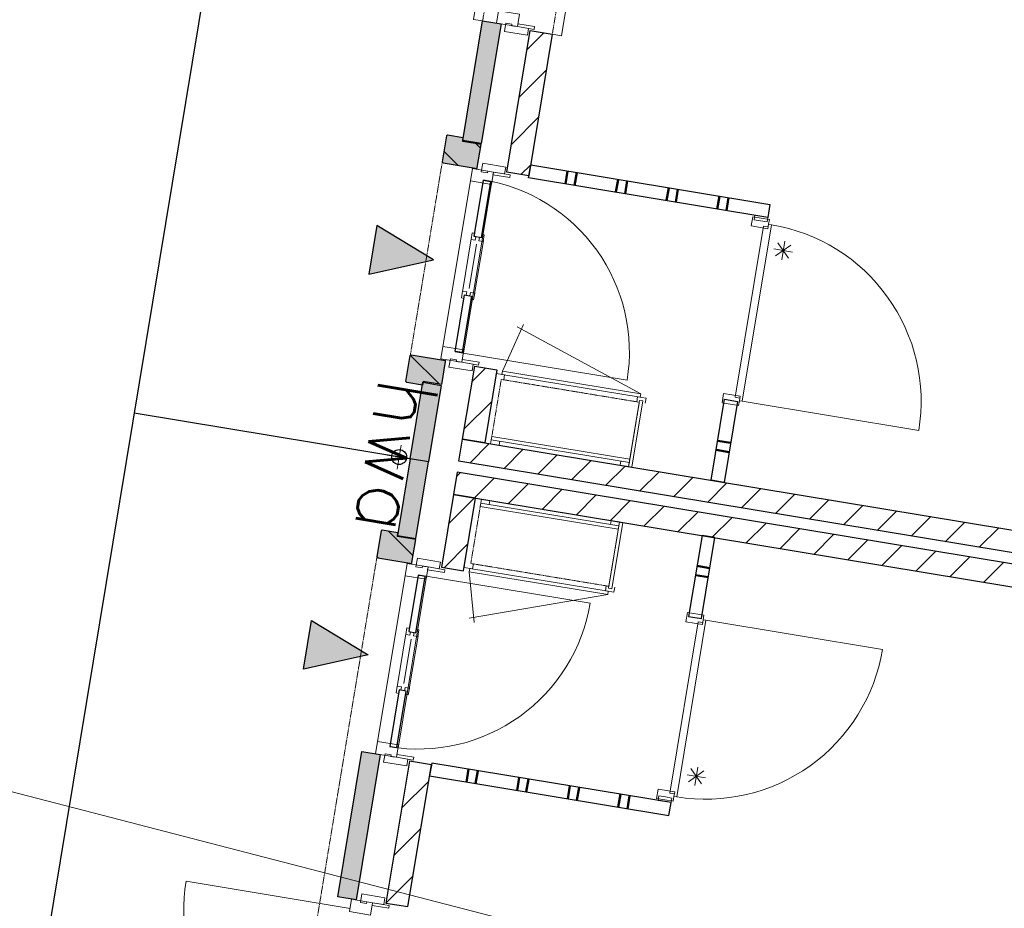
# Model space of a CAD drawing. Extents: x -1000932 to 2054797, y 285738 to 764020.
# Tile 52 of 256: x -310105 to -304828, y 555841 to 560604. Entities that reach past the tile are written whole.
import ezdxf

# ---------------------------------------------------------------- set-up
doc = ezdxf.new("R2010")
doc.units = 0
doc.header["$MEASUREMENT"] = 0
doc.header["$PDMODE"] = 33
doc.header["$PDSIZE"] = 1
doc.linetypes.add('DASHED', pattern=[0.75, 0.5, -0.25])
doc.layers.get('0').update_dxf_attribs({"color": 1, "linetype": 'CONTINUOUS'})
doc.layers.get('Defpoints').update_dxf_attribs({"linetype": 'CONTINUOUS'})
doc.layers.add('31.', color=7, linetype='CONTINUOUS')
doc.layers.add('HATCH_REACTORS', color=7, linetype='CONTINUOUS')
doc.layers.add('T05', color=84, linetype='CONTINUOUS', lineweight=0)
doc.styles.get("Standard").update_dxf_attribs({"font": 'romans.shx'})
doc.dimstyles.new('ARKEY_P_050A40_96', dxfattribs={"dimtxt": 324, "dimasz": 1, "dimexe": 0.18, "dimexo": 0.0625, "dimgap": 32.4, "dimtad": 0, "dimdec": 0, "dimzin": 0, "dimdsep": 46, "dimtxsty": 'Standard', "dimcen": 0.09, "dimse1": 1, "dimse2": 1, "dimclrd": 7, "dimadec": 0, "dimazin": 0, "dimtfac": 1, "dimtdec": 4, "dimtmove": 0, "dimatfit": 3, "dimfxl": 1, "dimtvp": 1, "dimtolj": 1, "dimtzin": 0, "dimlwd": 35, "dimarcsym": 0})
pattern_1 = [(45, (-31791.21, 918770.12), (106.06602, -106.066015), [])]
pattern_2 = [(135, (-31791.21, 918982.25), (106.066017, 106.06602), [])]

# ---------------------------------------------------------------- blocks, each defined once
blk = doc.blocks.new('*D85')
at = {"color": 7, "lineweight": 35, "transparency": 16777216}
blk.add_line((-313764.8, 541333), (-309905.1, 564674), dxfattribs=at)
at = {"color": 7, "transparency": 16777216}
for points in [[(-309905.3, 564674), (-309904.9, 564674), (-309904.9, 564675)], [(-313765, 541333), (-313764.7, 541333), (-313765, 541332)]]:
    blk.add_solid(points, dxfattribs=at)
at = {"layer": 'Defpoints', "color": 0, "transparency": 16777216}
for p in [(-309904.9, 564675), (-307028.3, 564199.3), (-310888.5, 540856.3)]:
    blk.add_point(p, dxfattribs=at)
at = {"color": 0, "transparency": 16777216, "insert": (-312154.6, 553056.4), "char_height": 324, "attachment_point": 5, "rotation": 80.6104}
blk.add_mtext('\\A1;23660', dxfattribs=at)

msp = doc.modelspace()

# ---------------------------------------------------------------- hatches: boundary and pattern name
at = {"layer": '31.', "linetype": 'Continuous'}
for color, points in [(7, [(-307631.182, 559940.623), (-307729.869, 559956.936), (-307623.807, 560598.217), (-307525.151, 560581.904)]), (7, [(-307631.182, 559940.623), (-307729.869, 559956.936), (-307623.807, 560598.217), (-307525.151, 560581.904)]), (253, [(-307632.026, 559935.686), (-307730.682, 559951.998), (-307727.401, 559971.717), (-307811.276, 559985.592), (-307817.026, 559981.467), (-307839.869, 559843.342), (-307835.744, 559837.592), (-307653.213, 559807.404), (-307652.401, 559812.342)]), (253, [(-307632.026, 559935.686), (-307730.682, 559951.998), (-307727.401, 559971.717), (-307811.276, 559985.592), (-307817.026, 559981.467), (-307839.869, 559843.342), (-307835.744, 559837.592), (-307653.213, 559807.404), (-307652.401, 559812.342)]), (7, [(-308233.557, 559239.498), (-307887.276, 559317.029), (-308190.151, 559501.936)]), (7, [(-308233.557, 559239.498), (-307887.276, 559317.029), (-308190.151, 559501.936)]), (253, [(-307844.776, 558649.154), (-307943.432, 558665.467), (-307946.682, 558645.748), (-308030.557, 558659.592), (-308034.651, 558665.342), (-308011.807, 558803.467), (-308006.088, 558807.592), (-307823.557, 558777.404), (-307824.369, 558772.467)]), (253, [(-307844.776, 558649.154), (-307943.432, 558665.467), (-307946.682, 558645.748), (-308030.557, 558659.592), (-308034.651, 558665.342), (-308011.807, 558803.467), (-308006.088, 558807.592), (-307823.557, 558777.404), (-307824.369, 558772.467)]), (7, [(-307913.463, 558233.779), (-308012.119, 558250.092), (-307944.244, 558660.529), (-307845.588, 558644.217)]), (7, [(-307913.463, 558233.779), (-308012.119, 558250.092), (-307944.244, 558660.529), (-307845.588, 558644.217)]), (7, [(-307913.463, 558233.779), (-308012.119, 558250.092), (-308079.963, 557839.686), (-307981.307, 557823.373)]), (7, [(-307913.463, 558233.779), (-308012.119, 558250.092), (-308079.963, 557839.686), (-307981.307, 557823.373)]), (253, [(-307982.119, 557818.436), (-308080.807, 557834.748), (-308077.526, 557854.467), (-308161.401, 557868.342), (-308167.151, 557864.217), (-308189.994, 557726.092), (-308185.869, 557720.342), (-308003.338, 557690.186), (-308002.526, 557695.092)]), (253, [(-307982.119, 557818.436), (-308080.807, 557834.748), (-308077.526, 557854.467), (-308161.401, 557868.342), (-308167.151, 557864.217), (-308189.994, 557726.092), (-308185.869, 557720.342), (-308003.338, 557690.186), (-308002.526, 557695.092)]), (7, [(-308540.276, 557384.686), (-308237.401, 557199.779), (-308583.682, 557122.248)]), (7, [(-308540.276, 557384.686), (-308237.401, 557199.779), (-308583.682, 557122.248)]), (7, [(-308271.526, 556681.404), (-308172.869, 556665.092), (-308301.744, 555885.686), (-308400.401, 555901.998)]), (7, [(-308271.526, 556681.404), (-308172.869, 556665.092), (-308301.744, 555885.686), (-308400.401, 555901.998)])]:
    msp.add_hatch(color=color, dxfattribs=at).paths.add_polyline_path(points, flags=0)
h = msp.add_hatch(dxfattribs=at)
h.set_pattern_fill('ARKEY_P_050A40_12', style=0, pattern_type=0)
h.set_pattern_definition(pattern_1)
h.paths.add_polyline_path([(-307368.932, 560545.936), (-307250.526, 560526.342), (-307376.151, 559766.686), (-307494.557, 559786.248)], flags=0)
h = msp.add_hatch(dxfattribs=at)
h.set_pattern_fill('ARKEY_P_050A40_12', style=0, pattern_type=0)
h.set_pattern_definition(pattern_1)
h.paths.add_polyline_path([(-307368.932, 560545.936), (-307250.526, 560526.342), (-307376.151, 559766.686), (-307494.557, 559786.248)], flags=0)
h = msp.add_hatch(dxfattribs=at)
h.set_pattern_fill('ARKEY_P_050A40_17', style=0, pattern_type=0)
h.set_pattern_definition(pattern_2)
h.paths.add_polyline_path([(-307632.026, 559935.686), (-307730.682, 559951.998), (-307727.401, 559971.717), (-307811.276, 559985.592), (-307817.026, 559981.467), (-307839.869, 559843.342), (-307835.744, 559837.592), (-307653.213, 559807.404), (-307652.401, 559812.342)], flags=0)
h = msp.add_hatch(dxfattribs=at)
h.set_pattern_fill('ARKEY_P_050A40_17', style=0, pattern_type=0)
h.set_pattern_definition(pattern_2)
h.paths.add_polyline_path([(-307632.026, 559935.686), (-307730.682, 559951.998), (-307727.401, 559971.717), (-307811.276, 559985.592), (-307817.026, 559981.467), (-307839.869, 559843.342), (-307835.744, 559837.592), (-307653.213, 559807.404), (-307652.401, 559812.342)], flags=0)
h = msp.add_hatch(dxfattribs=at)
h.set_pattern_fill('ARKEY_P_050A40_17', style=0, pattern_type=0)
h.set_pattern_definition(pattern_2)
h.paths.add_polyline_path([(-307844.776, 558649.154), (-307943.432, 558665.467), (-307946.682, 558645.748), (-308030.557, 558659.592), (-308034.651, 558665.342), (-308011.807, 558803.467), (-308006.088, 558807.592), (-307823.557, 558777.404), (-307824.369, 558772.467)], flags=0)
h = msp.add_hatch(dxfattribs=at)
h.set_pattern_fill('ARKEY_P_050A40_17', style=0, pattern_type=0)
h.set_pattern_definition(pattern_2)
h.paths.add_polyline_path([(-307844.776, 558649.154), (-307943.432, 558665.467), (-307946.682, 558645.748), (-308030.557, 558659.592), (-308034.651, 558665.342), (-308011.807, 558803.467), (-308006.088, 558807.592), (-307823.557, 558777.404), (-307824.369, 558772.467)], flags=0)
h = msp.add_hatch(dxfattribs=at)
h.set_pattern_fill('ARKEY_P_050A40_12', style=0, pattern_type=0)
h.set_pattern_definition(pattern_1)
h.paths.add_polyline_path([(-307666.526, 558746.373), (-307548.119, 558726.779), (-307612.713, 558336.092), (-307731.119, 558355.686)], flags=0)
h = msp.add_hatch(dxfattribs=at)
h.set_pattern_fill('ARKEY_P_050A40_12', style=0, pattern_type=0)
h.set_pattern_definition(pattern_1)
h.paths.add_polyline_path([(-307666.526, 558746.373), (-307548.119, 558726.779), (-307612.713, 558336.092), (-307731.119, 558355.686)], flags=0)
h = msp.add_hatch(dxfattribs=at)
h.set_pattern_fill('ARKEY_P_050A40_12', style=0, pattern_type=0)
h.set_pattern_definition(pattern_1)
h.paths.add_polyline_path([(-307750.682, 558237.279), (-307731.119, 558355.686), (-296927.838, 556569.186), (-296947.401, 556450.779)], flags=0)
h = msp.add_hatch(dxfattribs=at)
h.set_pattern_fill('ARKEY_P_050A40_12', style=0, pattern_type=0)
h.set_pattern_definition(pattern_1)
h.paths.add_polyline_path([(-307750.682, 558237.279), (-307731.119, 558355.686), (-296927.838, 556569.186), (-296947.401, 556450.779)], flags=0)
h = msp.add_hatch(dxfattribs=at)
h.set_pattern_fill('ARKEY_P_050A40_12', style=0, pattern_type=0)
h.set_pattern_definition(pattern_1)
h.paths.add_polyline_path([(-307760.494, 558178.092), (-307780.057, 558059.686), (-296976.776, 556273.186), (-296957.213, 556391.592)], flags=0)
h = msp.add_hatch(dxfattribs=at)
h.set_pattern_fill('ARKEY_P_050A40_12', style=0, pattern_type=0)
h.set_pattern_definition(pattern_1)
h.paths.add_polyline_path([(-307760.494, 558178.092), (-307780.057, 558059.686), (-296976.776, 556273.186), (-296957.213, 556391.592)], flags=0)
h = msp.add_hatch(dxfattribs=at)
h.set_pattern_fill('ARKEY_P_050A40_12', style=0, pattern_type=0)
h.set_pattern_definition(pattern_1)
h.paths.add_polyline_path([(-307844.682, 557668.998), (-307726.276, 557649.436), (-307661.682, 558040.123), (-307780.057, 558059.686)], flags=0)
h = msp.add_hatch(dxfattribs=at)
h.set_pattern_fill('ARKEY_P_050A40_12', style=0, pattern_type=0)
h.set_pattern_definition(pattern_1)
h.paths.add_polyline_path([(-307844.682, 557668.998), (-307726.276, 557649.436), (-307661.682, 558040.123), (-307780.057, 558059.686)], flags=0)
h = msp.add_hatch(dxfattribs=at)
h.set_pattern_fill('ARKEY_P_050A40_17', style=0, pattern_type=0)
h.set_pattern_definition(pattern_2)
h.paths.add_polyline_path([(-307982.119, 557818.436), (-308080.807, 557834.748), (-308077.526, 557854.467), (-308161.401, 557868.342), (-308167.151, 557864.217), (-308189.994, 557726.092), (-308185.869, 557720.342), (-308003.338, 557690.186), (-308002.526, 557695.092)], flags=0)
h = msp.add_hatch(dxfattribs=at)
h.set_pattern_fill('ARKEY_P_050A40_17', style=0, pattern_type=0)
h.set_pattern_definition(pattern_2)
h.paths.add_polyline_path([(-307982.119, 557818.436), (-308080.807, 557834.748), (-308077.526, 557854.467), (-308161.401, 557868.342), (-308167.151, 557864.217), (-308189.994, 557726.092), (-308185.869, 557720.342), (-308003.338, 557690.186), (-308002.526, 557695.092)], flags=0)
h = msp.add_hatch(dxfattribs=at)
h.set_pattern_fill('ARKEY_P_050A40_12', style=0, pattern_type=0)
h.set_pattern_definition(pattern_1)
h.paths.add_polyline_path([(-308142.244, 555869.436), (-308023.869, 555849.873), (-307898.244, 556609.561), (-308016.619, 556629.123)], flags=0)
h = msp.add_hatch(dxfattribs=at)
h.set_pattern_fill('ARKEY_P_050A40_12', style=0, pattern_type=0)
h.set_pattern_definition(pattern_1)
h.paths.add_polyline_path([(-308142.244, 555869.436), (-308023.869, 555849.873), (-307898.244, 556609.561), (-308016.619, 556629.123)], flags=0)

# ---------------------------------------------------------------- linework, layer by layer
at = {"layer": '31.', "color": 7, "linetype": 'Continuous', "lineweight": 50}
for p, q in [((-307180.463, 559724.186), (-307169.026, 559793.248)), ((-307180.463, 559724.186), (-307169.026, 559793.248)), ((-307131.119, 559716.029), (-307119.713, 559785.092)), ((-307131.119, 559716.029), (-307119.713, 559785.092)), ((-306909.151, 559679.311), (-306897.713, 559748.373)), ((-306909.151, 559679.311), (-306897.713, 559748.373)), ((-306859.807, 559671.154), (-306848.401, 559740.217)), ((-306859.807, 559671.154), (-306848.401, 559740.217)), ((-306637.838, 559634.436), (-306626.401, 559703.498)), ((-306637.838, 559634.436), (-306626.401, 559703.498)), ((-306588.494, 559626.279), (-306577.088, 559695.342)), ((-306588.494, 559626.279), (-306577.088, 559695.342)), ((-306366.526, 559589.592), (-306355.088, 559658.654)), ((-306366.526, 559589.592), (-306355.088, 559658.654)), ((-306317.182, 559581.436), (-306305.776, 559650.498)), ((-306317.182, 559581.436), (-306305.776, 559650.498)), ((-306295.088, 558336.123), (-306364.151, 558347.529)), ((-306295.088, 558336.123), (-306364.151, 558347.529)), ((-306303.244, 558286.779), (-306372.307, 558298.186)), ((-306303.244, 558286.779), (-306372.307, 558298.186)), ((-306475.057, 557676.654), (-306405.994, 557665.217)), ((-306475.057, 557676.654), (-306405.994, 557665.217)), ((-306483.213, 557627.311), (-306414.151, 557615.873)), ((-306483.213, 557627.311), (-306414.151, 557615.873)), ((-307710.713, 556517.686), (-307699.276, 556586.748)), ((-307710.713, 556517.686), (-307699.276, 556586.748)), ((-307661.369, 556509.529), (-307649.963, 556578.592)), ((-307661.369, 556509.529), (-307649.963, 556578.592)), ((-307439.401, 556472.842), (-307427.963, 556541.904)), ((-307439.401, 556472.842), (-307427.963, 556541.904)), ((-307390.057, 556464.686), (-307378.651, 556533.748)), ((-307390.057, 556464.686), (-307378.651, 556533.748)), ((-307168.088, 556427.967), (-307156.651, 556497.061)), ((-307168.088, 556427.967), (-307156.651, 556497.061)), ((-307118.744, 556419.811), (-307107.307, 556488.904)), ((-307118.744, 556419.811), (-307107.307, 556488.904)), ((-306896.744, 556383.092), (-306885.338, 556452.186)), ((-306896.744, 556383.092), (-306885.338, 556452.186)), ((-306847.432, 556374.936), (-306835.994, 556444.029)), ((-306847.432, 556374.936), (-306835.994, 556444.029))]:
    msp.add_line(p, q, dxfattribs=at)
at = {"layer": '31.', "color": 7, "linetype": 'Continuous', "lineweight": 25, "ltscale": 10}
for points in [[(-307028.088, 564199.279), (-308507.994, 564444.029), (-312368.151, 541101.029), (-310888.463, 540856.342)], [(-307729.869, 559956.936), (-307623.807, 560598.217)], [(-307729.869, 559956.936), (-307623.807, 560598.217)], [(-307525.151, 560581.904), (-307631.182, 559940.623)], [(-307525.151, 560581.904), (-307631.182, 559940.623)], [(-307623.807, 560598.217), (-307525.151, 560581.904)], [(-307623.807, 560598.217), (-307525.151, 560581.904)], [(-307494.557, 559786.248), (-307368.932, 560545.936)], [(-307494.557, 559786.248), (-307368.932, 560545.936)], [(-307250.526, 560526.342), (-307376.151, 559766.686)], [(-307250.526, 560526.342), (-307376.151, 559766.686)], [(-307368.932, 560545.936), (-307250.526, 560526.342)], [(-307368.932, 560545.936), (-307250.526, 560526.342)], [(-307631.182, 559940.623), (-307729.869, 559956.936)], [(-307631.182, 559940.623), (-307729.869, 559956.936)], [(-307376.151, 559766.686), (-307494.557, 559786.248)], [(-307376.151, 559766.686), (-307494.557, 559786.248)], [(-307731.119, 558355.686), (-307666.526, 558746.373)], [(-307731.119, 558355.686), (-307666.526, 558746.373)], [(-307666.526, 558746.373), (-307548.119, 558726.779)], [(-307666.526, 558746.373), (-307548.119, 558726.779)], [(-307548.119, 558726.779), (-307612.713, 558336.092)], [(-307548.119, 558726.779), (-307612.713, 558336.092)], [(-308012.119, 558250.092), (-307944.244, 558660.529)], [(-308012.119, 558250.092), (-307944.244, 558660.529)], [(-307944.244, 558660.529), (-307845.588, 558644.217)], [(-307944.244, 558660.529), (-307845.588, 558644.217)], [(-307845.588, 558644.217), (-307913.463, 558233.779)], [(-307845.588, 558644.217), (-307913.463, 558233.779)], [(-308012.088, 558250.154), (-309491.776, 558494.842)], [(-307750.682, 558237.279), (-307731.119, 558355.686)], [(-307750.682, 558237.279), (-307731.119, 558355.686)], [(-307731.119, 558355.686), (-296927.838, 556569.186)], [(-307612.713, 558336.092), (-307731.119, 558355.686)], [(-307731.119, 558355.686), (-296927.838, 556569.186)], [(-307612.713, 558336.092), (-307731.119, 558355.686)], [(-308012.119, 558250.092), (-308079.963, 557839.686)], [(-308012.119, 558250.092), (-308079.963, 557839.686)], [(-307913.463, 558233.779), (-308012.119, 558250.092)], [(-307913.463, 558233.779), (-308012.119, 558250.092)], [(-307913.463, 558233.779), (-308012.119, 558250.092)], [(-307913.463, 558233.779), (-308012.119, 558250.092)], [(-296947.401, 556450.779), (-307750.682, 558237.279)], [(-296947.401, 556450.779), (-307750.682, 558237.279)], [(-307981.307, 557823.373), (-307913.463, 558233.779)], [(-307981.307, 557823.373), (-307913.463, 558233.779)], [(-307760.494, 558178.092), (-307780.057, 558059.686)], [(-307760.494, 558178.092), (-307780.057, 558059.686)], [(-296957.213, 556391.592), (-307760.494, 558178.092)], [(-296957.213, 556391.592), (-307760.494, 558178.092)], [(-307780.057, 558059.686), (-307844.682, 557668.998)], [(-307780.057, 558059.686), (-307844.682, 557668.998)], [(-307780.057, 558059.686), (-296976.776, 556273.186)], [(-307661.682, 558040.123), (-307780.057, 558059.686)], [(-307780.057, 558059.686), (-296976.776, 556273.186)], [(-307661.682, 558040.123), (-307780.057, 558059.686)], [(-307726.276, 557649.436), (-307661.682, 558040.123)], [(-307726.276, 557649.436), (-307661.682, 558040.123)], [(-308079.963, 557839.686), (-307981.307, 557823.373)], [(-308079.963, 557839.686), (-307981.307, 557823.373)], [(-307844.682, 557668.998), (-307726.276, 557649.436)], [(-307844.682, 557668.998), (-307726.276, 557649.436)], [(-308400.401, 555901.998), (-308271.526, 556681.404)], [(-308400.401, 555901.998), (-308271.526, 556681.404)], [(-308172.869, 556665.092), (-308301.744, 555885.686)], [(-308172.869, 556665.092), (-308301.744, 555885.686)], [(-308271.526, 556681.404), (-308172.869, 556665.092)], [(-308271.526, 556681.404), (-308172.869, 556665.092)], [(-308016.619, 556629.123), (-308142.244, 555869.436)], [(-308016.619, 556629.123), (-308142.244, 555869.436)], [(-308023.869, 555849.873), (-307898.244, 556609.561)], [(-308023.869, 555849.873), (-307898.244, 556609.561)], [(-307898.244, 556609.561), (-308016.619, 556629.123)], [(-307898.244, 556609.561), (-308016.619, 556629.123)], [(-308301.744, 555885.686), (-308400.401, 555901.998)], [(-308301.744, 555885.686), (-308400.401, 555901.998)], [(-308142.244, 555869.436), (-308023.869, 555849.873)], [(-308142.244, 555869.436), (-308023.869, 555849.873)]]:
    msp.add_lwpolyline(points, dxfattribs=at)
at = {"layer": '31.', "color": 7, "linetype": 'Continuous', "lineweight": 18, "ltscale": 10}
for points in [[(-307232.244, 562966.061), (-307281.588, 562974.217), (-307673.151, 560606.373), (-307623.807, 560598.217)], [(-307232.244, 562966.061), (-307281.588, 562974.217), (-307673.151, 560606.373), (-307623.807, 560598.217)], [(-306855.713, 562913.936), (-306806.369, 562905.779), (-307201.213, 560518.186), (-307250.526, 560526.342)], [(-306855.713, 562913.936), (-306806.369, 562905.779), (-307201.213, 560518.186), (-307250.526, 560526.342)], [(-307437.338, 560567.373), (-307434.901, 560582.186)], [(-307437.338, 560567.373), (-307434.901, 560582.186)], [(-307347.557, 560552.529), (-307437.338, 560567.373)], [(-307347.557, 560552.529), (-307437.338, 560567.373)], [(-307434.901, 560582.186), (-307345.119, 560567.342)], [(-307434.901, 560582.186), (-307345.119, 560567.342)], [(-307345.119, 560567.342), (-307347.557, 560552.529)], [(-307345.119, 560567.342), (-307347.557, 560552.529)], [(-307377.776, 559756.811), (-307366.369, 559825.873)], [(-307377.776, 559756.811), (-307366.369, 559825.873)], [(-307366.369, 559825.873), (-306083.776, 559613.779)], [(-307366.369, 559825.873), (-306083.776, 559613.779)], [(-307566.244, 559787.967), (-307568.682, 559773.154)], [(-307566.244, 559787.967), (-307568.682, 559773.154)], [(-307568.682, 559773.154), (-307478.901, 559758.311)], [(-307568.682, 559773.154), (-307478.901, 559758.311)], [(-307476.463, 559773.123), (-307566.244, 559787.967)], [(-307476.463, 559773.123), (-307566.244, 559787.967)], [(-307478.901, 559758.311), (-307476.463, 559773.123)], [(-307478.901, 559758.311), (-307476.463, 559773.123)], [(-307689.619, 559740.467), (-307836.463, 558852.529)], [(-307689.619, 559740.467), (-307836.463, 558852.529)], [(-307574.401, 559738.623), (-307726.776, 558817.154)], [(-307574.401, 559738.623), (-307726.776, 558817.154)], [(-307613.682, 559743.092), (-307587.057, 559738.717)], [(-307613.682, 559743.092), (-307587.057, 559738.717)], [(-306095.213, 559544.717), (-307377.776, 559756.811)], [(-306095.213, 559544.717), (-307377.776, 559756.811)], [(-306083.776, 559613.779), (-306095.213, 559544.717)], [(-306083.776, 559613.779), (-306095.213, 559544.717)], [(-306133.807, 559525.748), (-306099.276, 559520.029), (-306095.213, 559544.717), (-306164.276, 559556.123), (-306168.338, 559531.467), (-306133.807, 559525.748)], [(-306133.807, 559525.748), (-306099.276, 559520.029), (-306095.213, 559544.717), (-306164.276, 559556.123), (-306168.338, 559531.467), (-306133.807, 559525.748)], [(-306118.119, 559498.061), (-306269.901, 558580.279), (-306245.244, 558576.217), (-306247.682, 558561.404), (-306232.869, 558558.967), (-306076.369, 559505.467), (-306091.026, 559508.779), (-306093.463, 559493.998), (-306118.119, 559498.061)], [(-306118.119, 559498.061), (-306269.901, 558580.279), (-306245.244, 558576.217), (-306247.682, 558561.404), (-306232.869, 558558.967), (-306076.369, 559505.467), (-306091.026, 559508.779), (-306093.463, 559493.998), (-306118.119, 559498.061)], [(-307685.213, 559430.092), (-307732.369, 559144.998)], [(-307685.213, 559430.092), (-307732.369, 559144.998)], [(-307656.494, 559401.498), (-307695.963, 559162.748)], [(-307656.494, 559401.498), (-307695.963, 559162.748)], [(-307620.088, 559419.342), (-307667.244, 559134.217)], [(-307620.088, 559419.342), (-307667.244, 559134.217)], [(-307517.682, 558720.748), (-307405.057, 558969.842)], [(-307517.682, 558720.748), (-307405.057, 558969.842)], [(-306775.776, 558598.061), (-306775.776, 558598.061), (-307438.026, 558957.404)], [(-306775.776, 558598.061), (-306775.776, 558598.061), (-307438.026, 558957.404)], [(-307765.401, 558825.561), (-307738.776, 558821.154)], [(-307765.401, 558825.561), (-307738.776, 558821.154)], [(-307734.932, 558767.811), (-307732.494, 558782.623)], [(-307734.932, 558767.811), (-307732.494, 558782.623)], [(-307645.151, 558752.967), (-307734.932, 558767.811)], [(-307645.151, 558752.967), (-307734.932, 558767.811)], [(-307732.494, 558782.623), (-307642.713, 558767.779)], [(-307732.494, 558782.623), (-307642.713, 558767.779)], [(-307642.713, 558767.779), (-307645.151, 558752.967)], [(-307642.713, 558767.779), (-307645.151, 558752.967)], [(-306778.713, 558580.311), (-307520.619, 558702.998), (-307517.682, 558720.748), (-306775.776, 558598.061), (-306778.713, 558580.311)], [(-307520.619, 558702.998), (-306778.713, 558580.311), (-306775.776, 558598.061), (-307517.682, 558720.748), (-307520.619, 558702.998)], [(-306778.713, 558580.311), (-307520.619, 558702.998), (-307517.682, 558720.748), (-306775.776, 558598.061), (-306778.713, 558580.311)], [(-307520.619, 558702.998), (-306778.713, 558580.311), (-306775.776, 558598.061), (-307517.682, 558720.748), (-307520.619, 558702.998)], [(-307510.244, 558673.904), (-307505.838, 558700.529), (-307551.213, 558708.061), (-307555.619, 558681.404)], [(-307510.244, 558673.904), (-307505.838, 558700.529), (-307551.213, 558708.061), (-307555.619, 558681.404)], [(-306764.713, 558560.748), (-306823.432, 558205.592), (-306841.213, 558208.529), (-306782.463, 558563.686), (-306764.713, 558560.748)], [(-306764.713, 558560.748), (-306823.432, 558205.592), (-306841.213, 558208.529), (-306782.463, 558563.686), (-306764.713, 558560.748)], [(-306797.901, 558556.123), (-306793.494, 558582.748), (-306748.119, 558575.248), (-306752.526, 558548.592)], [(-306797.901, 558556.123), (-306793.494, 558582.748), (-306748.119, 558575.248), (-306752.526, 558548.592)], [(-306399.213, 558135.436), (-306327.432, 558569.529)], [(-306399.213, 558135.436), (-306327.432, 558569.529)], [(-306258.369, 558558.092), (-306330.151, 558123.998)], [(-306258.369, 558558.092), (-306330.151, 558123.998)], [(-306327.432, 558569.529), (-306258.369, 558558.092)], [(-306327.432, 558569.529), (-306258.369, 558558.092)], [(-307577.557, 558352.592), (-307581.151, 558330.873), (-307535.776, 558323.373), (-307532.182, 558345.092)], [(-307577.557, 558352.592), (-307581.151, 558330.873), (-307535.776, 558323.373), (-307532.182, 558345.092)], [(-307574.619, 558370.342), (-307577.557, 558352.592), (-306837.619, 558230.217), (-306834.682, 558247.967), (-307574.619, 558370.342)], [(-307574.619, 558370.342), (-307577.557, 558352.592), (-306837.619, 558230.217), (-306834.682, 558247.967), (-307574.619, 558370.342)], [(-308060.713, 558324.029), (-308081.901, 558195.779)], [(-308060.713, 558324.029), (-308081.901, 558195.779)], [(-308135.432, 558270.498), (-308007.182, 558249.279)], [(-308135.432, 558270.498), (-308007.182, 558249.279)], [(-306882.994, 558237.717), (-306886.588, 558216.029), (-306841.213, 558208.529), (-306837.619, 558230.217)], [(-306882.994, 558237.717), (-306886.588, 558216.029), (-306841.213, 558208.529), (-306837.619, 558230.217)], [(-306330.151, 558123.998), (-306399.213, 558135.436)], [(-306330.151, 558123.998), (-306399.213, 558135.436)], [(-307633.682, 558013.186), (-307630.088, 558034.904), (-307584.713, 558027.404), (-307588.307, 558005.686)], [(-307633.682, 558013.186), (-307630.088, 558034.904), (-307584.713, 558027.404), (-307588.307, 558005.686)], [(-307636.619, 557995.436), (-307633.682, 558013.186), (-306893.744, 557890.842), (-306896.682, 557873.061), (-307636.619, 557995.436)], [(-307636.619, 557995.436), (-307633.682, 558013.186), (-306893.744, 557890.842), (-306896.682, 557873.061), (-307636.619, 557995.436)], [(-306939.119, 557898.342), (-306935.526, 557920.029), (-306890.151, 557912.529), (-306893.744, 557890.842)], [(-306939.119, 557898.342), (-306935.526, 557920.029), (-306890.151, 557912.529), (-306893.744, 557890.842)], [(-306931.119, 557554.436), (-306872.401, 557909.592), (-306890.151, 557912.529), (-306948.869, 557557.373), (-306931.119, 557554.436)], [(-306931.119, 557554.436), (-306872.401, 557909.592), (-306890.151, 557912.529), (-306948.869, 557557.373), (-306931.119, 557554.436)], [(-306448.151, 557839.436), (-306519.932, 557405.342)], [(-306448.151, 557839.436), (-306519.932, 557405.342)], [(-306450.869, 557393.904), (-306379.088, 557828.029)], [(-306450.869, 557393.904), (-306379.088, 557828.029)], [(-306379.088, 557828.029), (-306448.151, 557839.436)], [(-306379.088, 557828.029), (-306448.151, 557839.436)], [(-307916.338, 557670.717), (-307918.807, 557655.936)], [(-307916.338, 557670.717), (-307918.807, 557655.936)], [(-307826.557, 557655.873), (-307916.338, 557670.717)], [(-307826.557, 557655.873), (-307916.338, 557670.717)], [(-307673.401, 557687.311), (-307677.807, 557660.654), (-307723.182, 557668.154), (-307718.776, 557694.811)], [(-307673.401, 557687.311), (-307677.807, 557660.654), (-307723.182, 557668.154), (-307718.776, 557694.811)], [(-306950.682, 557540.436), (-307692.588, 557663.123), (-307695.526, 557645.342), (-306953.619, 557522.654), (-306950.682, 557540.436)], [(-307692.588, 557663.123), (-306950.682, 557540.436), (-306953.619, 557522.654), (-307695.526, 557645.342), (-307692.588, 557663.123)], [(-306950.682, 557540.436), (-307692.588, 557663.123), (-307695.526, 557645.342), (-306953.619, 557522.654), (-306950.682, 557540.436)], [(-307692.588, 557663.123), (-306950.682, 557540.436), (-306953.619, 557522.654), (-307695.526, 557645.342), (-307692.588, 557663.123)], [(-308186.588, 556735.279), (-308039.744, 557623.217)], [(-308186.588, 556735.279), (-308039.744, 557623.217)], [(-308076.901, 556699.904), (-307924.494, 557621.404)], [(-308076.901, 556699.904), (-307924.494, 557621.404)], [(-307963.807, 557625.873), (-307937.182, 557621.467)], [(-307963.807, 557625.873), (-307937.182, 557621.467)], [(-307918.807, 557655.936), (-307829.026, 557641.061)], [(-307918.807, 557655.936), (-307829.026, 557641.061)], [(-307829.026, 557641.061), (-307826.557, 557655.873)], [(-307829.026, 557641.061), (-307826.557, 557655.873)], [(-307695.526, 557645.342), (-307669.088, 557373.248)], [(-307695.526, 557645.342), (-307669.088, 557373.248)], [(-306961.057, 557569.498), (-306965.463, 557542.873), (-306920.088, 557535.373), (-306915.682, 557561.998)], [(-306961.057, 557569.498), (-306965.463, 557542.873), (-306920.088, 557535.373), (-306915.682, 557561.998)], [(-306953.619, 557522.654), (-306953.619, 557522.654), (-307696.276, 557395.654)], [(-306953.619, 557522.654), (-306953.619, 557522.654), (-307696.276, 557395.654)], [(-306519.932, 557405.342), (-306450.869, 557393.904)], [(-306519.932, 557405.342), (-306450.869, 557393.904)], [(-306620.713, 556458.842), (-306468.932, 557376.623), (-306444.276, 557372.561), (-306441.838, 557387.342), (-306427.026, 557384.904), (-306583.557, 556438.373), (-306598.494, 556439.967), (-306596.057, 556454.779), (-306620.713, 556458.842)], [(-306620.713, 556458.842), (-306468.932, 557376.623), (-306444.276, 557372.561), (-306441.838, 557387.342), (-306427.026, 557384.904), (-306583.557, 556438.373), (-306598.494, 556439.967), (-306596.057, 556454.779), (-306620.713, 556458.842)], [(-308082.494, 557027.686), (-308035.338, 557312.811)], [(-308082.494, 557027.686), (-308035.338, 557312.811)], [(-308017.369, 557016.936), (-307970.213, 557302.029)], [(-308017.369, 557016.936), (-307970.213, 557302.029)], [(-308046.088, 557045.529), (-308006.619, 557284.279)], [(-308046.088, 557045.529), (-308006.619, 557284.279)], [(-308115.526, 556708.311), (-308088.901, 556703.904)], [(-308115.526, 556708.311), (-308088.901, 556703.904)], [(-308085.057, 556650.561), (-308082.588, 556665.373)], [(-308085.057, 556650.561), (-308082.588, 556665.373)], [(-308082.588, 556665.373), (-307992.807, 556650.529)], [(-308082.588, 556665.373), (-307992.807, 556650.529)], [(-307995.276, 556635.717), (-308085.057, 556650.561)], [(-307995.276, 556635.717), (-308085.057, 556650.561)], [(-307992.807, 556650.529), (-307995.276, 556635.717)], [(-307992.807, 556650.529), (-307995.276, 556635.717)], [(-307896.619, 556619.404), (-307908.026, 556550.342)], [(-307896.619, 556619.404), (-307908.026, 556550.342)], [(-306614.026, 556407.311), (-307896.619, 556619.404)], [(-306614.026, 556407.311), (-307896.619, 556619.404)], [(-307908.026, 556550.342), (-306625.463, 556338.248)], [(-307908.026, 556550.342), (-306625.463, 556338.248)], [(-306644.494, 556437.686), (-306609.963, 556431.967), (-306614.026, 556407.311), (-306683.088, 556418.748), (-306679.026, 556443.404), (-306644.494, 556437.686)], [(-306644.494, 556437.686), (-306609.963, 556431.967), (-306614.026, 556407.311), (-306683.088, 556418.748), (-306679.026, 556443.404), (-306644.494, 556437.686)], [(-306625.463, 556338.248), (-306614.026, 556407.311)], [(-306625.463, 556338.248), (-306614.026, 556407.311)], [(-308213.932, 555871.154), (-308216.401, 555856.373)], [(-308213.932, 555871.154), (-308216.401, 555856.373)], [(-308124.151, 555856.311), (-308213.932, 555871.154)], [(-308124.151, 555856.311), (-308213.932, 555871.154)], [(-308216.401, 555856.373), (-308126.619, 555841.529)], [(-308216.401, 555856.373), (-308126.619, 555841.529)], [(-308126.619, 555841.529), (-308124.151, 555856.311)], [(-308126.619, 555841.529), (-308124.151, 555856.311)]]:
    msp.add_lwpolyline(points, dxfattribs=at)
at = {"layer": '31.', "color": 7, "linetype": 'DASHED', "lineweight": 18, "ltscale": 10}
for points in [[(-307623.807, 560598.217), (-307232.244, 562966.061)], [(-307623.807, 560598.217), (-307232.244, 562966.061)], [(-306855.713, 562913.936), (-307250.526, 560526.342)], [(-306855.713, 562913.936), (-307250.526, 560526.342)], [(-308010.994, 558808.404), (-307840.682, 559838.404)], [(-308010.994, 558808.404), (-307840.682, 559838.404)], [(-306834.682, 558247.967), (-306784.088, 558553.811), (-307524.057, 558676.186), (-307574.619, 558370.342)], [(-306834.682, 558247.967), (-306784.088, 558553.811), (-307524.057, 558676.186), (-307574.619, 558370.342)], [(-306896.682, 557873.061), (-306947.244, 557567.217), (-307687.213, 557689.592), (-307636.619, 557995.436)], [(-306896.682, 557873.061), (-306947.244, 557567.217), (-307687.213, 557689.592), (-307636.619, 557995.436)], [(-308190.807, 557721.186), (-308881.588, 553543.904)], [(-308190.807, 557721.186), (-308881.588, 553543.904)]]:
    msp.add_lwpolyline(points, dxfattribs=at)
at = {"layer": '31.', "color": 7, "linetype": 'Continuous', "lineweight": 18, "ltscale": 10}
for points in [[(-307538.869, 560652.092), (-307549.807, 560585.967), (-307437.338, 560567.373), (-307426.401, 560633.498)], [(-307538.869, 560652.092), (-307549.807, 560585.967), (-307437.338, 560567.373), (-307426.401, 560633.498)], [(-307377.151, 560557.436), (-307437.338, 560567.373), (-307437.338, 560567.373), (-307457.088, 560570.654), (-307457.088, 560570.654), (-307467.932, 560572.436), (-307466.463, 560581.311), (-307499.026, 560586.717), (-307506.526, 560541.311), (-307506.526, 560541.311), (-307383.182, 560520.936)], [(-307377.151, 560557.436), (-307437.338, 560567.373), (-307437.338, 560567.373), (-307457.088, 560570.654), (-307457.088, 560570.654), (-307467.932, 560572.436), (-307466.463, 560581.311), (-307499.026, 560586.717), (-307506.526, 560541.311), (-307506.526, 560541.311), (-307383.182, 560520.936)], [(-307506.057, 559778.029), (-307566.244, 559787.967), (-307566.244, 559787.967), (-307585.963, 559791.217), (-307585.963, 559791.217), (-307596.807, 559793.029), (-307598.276, 559784.154), (-307630.838, 559789.529), (-307623.338, 559834.904), (-307623.338, 559834.904), (-307500.026, 559814.529)], [(-307506.057, 559778.029), (-307566.244, 559787.967), (-307566.244, 559787.967), (-307585.963, 559791.217), (-307585.963, 559791.217), (-307596.807, 559793.029), (-307598.276, 559784.154), (-307630.838, 559789.529), (-307623.338, 559834.904), (-307623.338, 559834.904), (-307500.026, 559814.529)], [(-307689.619, 559740.467), (-307678.713, 559806.561), (-307566.244, 559787.967), (-307577.151, 559721.873)], [(-307689.619, 559740.467), (-307678.713, 559806.561), (-307566.244, 559787.967), (-307577.151, 559721.873)], [(-306091.057, 559508.561), (-306095.119, 559483.873), (-306183.932, 559498.561), (-306175.776, 559547.904), (-306086.963, 559533.217)], [(-306091.057, 559508.561), (-306095.119, 559483.873), (-306183.932, 559498.561), (-306175.776, 559547.904), (-306086.963, 559533.217)], [(-307663.244, 559421.904), (-307685.932, 559425.654), (-307679.901, 559462.154), (-307666.088, 559459.873), (-307669.119, 559441.623), (-307660.244, 559440.154)], [(-307663.244, 559421.904), (-307685.932, 559425.654), (-307679.901, 559462.154), (-307666.088, 559459.873), (-307669.119, 559441.623), (-307660.244, 559440.154)], [(-307643.526, 559418.623), (-307620.838, 559414.873), (-307614.807, 559451.373), (-307628.619, 559453.654), (-307631.619, 559435.404), (-307640.494, 559436.873)], [(-307643.526, 559418.623), (-307620.838, 559414.873), (-307614.807, 559451.373), (-307628.619, 559453.654), (-307631.619, 559435.404), (-307640.494, 559436.873)], [(-307708.932, 559145.654), (-307731.619, 559149.404), (-307737.651, 559112.904), (-307723.869, 559110.592), (-307720.838, 559128.873), (-307711.963, 559127.404)], [(-307708.932, 559145.654), (-307731.619, 559149.404), (-307737.651, 559112.904), (-307723.869, 559110.592), (-307720.838, 559128.873), (-307711.963, 559127.404)], [(-307689.213, 559142.373), (-307666.526, 559138.623), (-307672.557, 559102.123), (-307686.369, 559104.404), (-307683.338, 559122.654), (-307692.213, 559124.123)], [(-307689.213, 559142.373), (-307666.526, 559138.623), (-307672.557, 559102.123), (-307686.369, 559104.404), (-307683.338, 559122.654), (-307692.213, 559124.123)], [(-307836.463, 558852.529), (-307847.401, 558786.404), (-307734.932, 558767.811), (-307723.994, 558833.936)], [(-307836.463, 558852.529), (-307847.401, 558786.404), (-307734.932, 558767.811), (-307723.994, 558833.936)], [(-307674.744, 558757.873), (-307734.932, 558767.811), (-307734.932, 558767.811), (-307754.651, 558771.092), (-307754.651, 558771.092), (-307765.526, 558772.873), (-307764.057, 558781.748), (-307796.588, 558787.154), (-307804.119, 558741.748), (-307804.119, 558741.748), (-307680.776, 558721.373)], [(-307674.744, 558757.873), (-307734.932, 558767.811), (-307734.932, 558767.811), (-307754.651, 558771.092), (-307754.651, 558771.092), (-307765.526, 558772.873), (-307764.057, 558781.748), (-307796.588, 558787.154), (-307804.119, 558741.748), (-307804.119, 558741.748), (-307680.776, 558721.373)], [(-306247.682, 558561.404), (-306243.588, 558586.061), (-306332.401, 558600.748), (-306340.557, 558551.436), (-306251.744, 558536.748)], [(-306247.682, 558561.404), (-306243.588, 558586.061), (-306332.401, 558600.748), (-306340.557, 558551.436), (-306251.744, 558536.748)], [(-307856.182, 557660.779), (-307916.338, 557670.717), (-307916.338, 557670.717), (-307936.088, 557673.998), (-307936.088, 557673.998), (-307946.932, 557675.779), (-307948.401, 557666.904), (-307980.963, 557672.279), (-307973.463, 557717.654), (-307973.463, 557717.654), (-307850.119, 557697.279)], [(-307856.182, 557660.779), (-307916.338, 557670.717), (-307916.338, 557670.717), (-307936.088, 557673.998), (-307936.088, 557673.998), (-307946.932, 557675.779), (-307948.401, 557666.904), (-307980.963, 557672.279), (-307973.463, 557717.654), (-307973.463, 557717.654), (-307850.119, 557697.279)], [(-308039.744, 557623.217), (-308028.838, 557689.311), (-307916.338, 557670.717), (-307927.276, 557604.623)], [(-308039.744, 557623.217), (-308028.838, 557689.311), (-307916.338, 557670.717), (-307927.276, 557604.623)], [(-306441.838, 557387.342), (-306445.901, 557362.686), (-306534.713, 557377.373), (-306526.557, 557426.717), (-306437.744, 557412.029)], [(-306441.838, 557387.342), (-306445.901, 557362.686), (-306534.713, 557377.373), (-306526.557, 557426.717), (-306437.744, 557412.029)], [(-308013.369, 557304.654), (-308036.057, 557308.404), (-308030.026, 557344.904), (-308016.213, 557342.623), (-308019.244, 557324.373), (-308010.369, 557322.904)], [(-308013.369, 557304.654), (-308036.057, 557308.404), (-308030.026, 557344.904), (-308016.213, 557342.623), (-308019.244, 557324.373), (-308010.369, 557322.904)], [(-307993.651, 557301.373), (-307970.963, 557297.623), (-307964.932, 557334.123), (-307978.744, 557336.404), (-307981.744, 557318.154), (-307990.619, 557319.623)], [(-307993.651, 557301.373), (-307970.963, 557297.623), (-307964.932, 557334.123), (-307978.744, 557336.404), (-307981.744, 557318.154), (-307990.619, 557319.623)], [(-308059.057, 557028.404), (-308081.744, 557032.154), (-308087.776, 556995.654), (-308073.963, 556993.373), (-308070.963, 557011.623), (-308062.088, 557010.154)], [(-308059.057, 557028.404), (-308081.744, 557032.154), (-308087.776, 556995.654), (-308073.963, 556993.373), (-308070.963, 557011.623), (-308062.088, 557010.154)], [(-308039.338, 557025.123), (-308016.651, 557021.373), (-308022.682, 556984.873), (-308036.494, 556987.154), (-308033.463, 557005.404), (-308042.338, 557006.873)], [(-308039.338, 557025.123), (-308016.651, 557021.373), (-308022.682, 556984.873), (-308036.494, 556987.154), (-308033.463, 557005.404), (-308042.338, 557006.873)], [(-308186.588, 556735.279), (-308197.526, 556669.186), (-308085.057, 556650.561), (-308074.119, 556716.686)], [(-308186.588, 556735.279), (-308197.526, 556669.186), (-308085.057, 556650.561), (-308074.119, 556716.686)], [(-308024.869, 556640.623), (-308085.057, 556650.561), (-308085.057, 556650.561), (-308104.776, 556653.842), (-308104.776, 556653.842), (-308115.619, 556655.623), (-308114.182, 556664.498), (-308146.713, 556669.904), (-308154.244, 556624.498), (-308154.244, 556624.498), (-308030.901, 556604.123)], [(-308024.869, 556640.623), (-308085.057, 556650.561), (-308085.057, 556650.561), (-308104.776, 556653.842), (-308104.776, 556653.842), (-308115.619, 556655.623), (-308114.182, 556664.498), (-308146.713, 556669.904), (-308154.244, 556624.498), (-308154.244, 556624.498), (-308030.901, 556604.123)], [(-306598.463, 556440.217), (-306594.369, 556464.873), (-306683.182, 556479.561), (-306691.338, 556430.248), (-306602.526, 556415.561)], [(-306598.463, 556440.217), (-306594.369, 556464.873), (-306683.182, 556479.561), (-306691.338, 556430.248), (-306602.526, 556415.561)], [(-308153.744, 555861.217), (-308213.932, 555871.154), (-308213.932, 555871.154), (-308233.682, 555874.436), (-308233.682, 555874.436), (-308244.526, 555876.217), (-308245.994, 555867.342), (-308278.557, 555872.717), (-308271.057, 555918.092), (-308271.057, 555918.092), (-308147.713, 555897.717)], [(-308153.744, 555861.217), (-308213.932, 555871.154), (-308213.932, 555871.154), (-308233.682, 555874.436), (-308233.682, 555874.436), (-308244.526, 555876.217), (-308245.994, 555867.342), (-308278.557, 555872.717), (-308271.057, 555918.092), (-308271.057, 555918.092), (-308147.713, 555897.717)], [(-308337.338, 555823.654), (-308326.401, 555889.748), (-308213.932, 555871.154), (-308224.869, 555805.061)], [(-308337.338, 555823.654), (-308326.401, 555889.748), (-308213.932, 555871.154), (-308224.869, 555805.061)]]:
    msp.add_lwpolyline(points, close=True, dxfattribs=at)
at = {"layer": '31.', "color": 7, "linetype": 'Continuous', "lineweight": 25, "ltscale": 10}
for points in [[(-307632.026, 559935.686), (-307730.682, 559951.998), (-307727.401, 559971.717), (-307811.276, 559985.592), (-307817.026, 559981.467), (-307839.869, 559843.342), (-307835.744, 559837.592), (-307653.213, 559807.404), (-307652.401, 559812.342)], [(-307632.026, 559935.686), (-307730.682, 559951.998), (-307727.401, 559971.717), (-307811.276, 559985.592), (-307817.026, 559981.467), (-307839.869, 559843.342), (-307835.744, 559837.592), (-307653.213, 559807.404), (-307652.401, 559812.342)], [(-307669.119, 559441.623), (-307619.119, 559743.998), (-307581.619, 559737.811), (-307631.619, 559435.404)], [(-307669.119, 559441.623), (-307619.119, 559743.998), (-307581.619, 559737.811), (-307631.619, 559435.404)], [(-307770.838, 558826.467), (-307720.838, 559128.873), (-307683.338, 559122.686), (-307733.338, 558820.279)], [(-307770.838, 558826.467), (-307720.838, 559128.873), (-307683.338, 559122.686), (-307733.338, 558820.279)], [(-307844.776, 558649.154), (-307943.432, 558665.467), (-307946.682, 558645.748), (-308030.557, 558659.592), (-308034.651, 558665.342), (-308011.807, 558803.467), (-308006.088, 558807.592), (-307823.557, 558777.404), (-307824.369, 558772.467)], [(-307844.776, 558649.154), (-307943.432, 558665.467), (-307946.682, 558645.748), (-308030.557, 558659.592), (-308034.651, 558665.342), (-308011.807, 558803.467), (-308006.088, 558807.592), (-307823.557, 558777.404), (-307824.369, 558772.467)], [(-307982.119, 557818.436), (-308080.807, 557834.748), (-308077.526, 557854.467), (-308161.401, 557868.342), (-308167.151, 557864.217), (-308189.994, 557726.092), (-308185.869, 557720.342), (-308003.338, 557690.186), (-308002.526, 557695.092)], [(-307982.119, 557818.436), (-308080.807, 557834.748), (-308077.526, 557854.467), (-308161.401, 557868.342), (-308167.151, 557864.217), (-308189.994, 557726.092), (-308185.869, 557720.342), (-308003.338, 557690.186), (-308002.526, 557695.092)], [(-307969.244, 557626.748), (-308019.244, 557324.342), (-307981.744, 557318.154), (-307931.744, 557620.561)], [(-307969.244, 557626.748), (-308019.244, 557324.342), (-307981.744, 557318.154), (-307931.744, 557620.561)], [(-308070.963, 557011.623), (-308120.963, 556709.217), (-308083.463, 556703.029), (-308033.463, 557005.404)], [(-308070.963, 557011.623), (-308120.963, 556709.217), (-308083.463, 556703.029), (-308033.463, 557005.404)]]:
    msp.add_lwpolyline(points, close=True, dxfattribs=at)
at = {"layer": '31.', "color": 7, "linetype": 'Continuous', "lineweight": 13, "ltscale": 10}
for points in [[(-307618.776, 559745.967, -0.41421358), (-306849.682, 558672.123), (-307771.182, 558824.498)], [(-307618.776, 559745.967, -0.41421358), (-306849.682, 558672.123), (-307771.182, 558824.498)], [(-306076.432, 559505.123, -0.41421358), (-305286.713, 558402.498), (-306232.869, 558558.967)], [(-306076.432, 559505.123, -0.41421358), (-305286.713, 558402.498), (-306232.869, 558558.967)], [(-308121.276, 556707.248, 0.41421358), (-307047.432, 557476.342), (-307968.901, 557628.717)], [(-308121.276, 556707.248, 0.41421358), (-307047.432, 557476.342), (-307968.901, 557628.717)], [(-306583.494, 556438.748, 0.41421358), (-305480.869, 557228.436), (-306427.026, 557384.904)], [(-306583.494, 556438.748, 0.41421358), (-305480.869, 557228.436), (-306427.026, 557384.904)], [(-308479.869, 554961.873, -0.41421358), (-309213.151, 555985.717), (-308334.557, 555840.436)], [(-308479.869, 554961.873, -0.41421358), (-309213.151, 555985.717), (-308334.557, 555840.436)]]:
    msp.add_lwpolyline(points, format="xyb", dxfattribs=at)
for points in [[(-305983.963, 559326.529), (-306042.182, 559407.842)], [(-305983.963, 559326.529), (-306042.182, 559407.842)], [(-306021.213, 559317.842), (-306004.901, 559416.498)], [(-306021.213, 559317.842), (-306004.901, 559416.498)], [(-305963.744, 559359.029), (-306062.401, 559375.342)], [(-305963.744, 559359.029), (-306062.401, 559375.342)], [(-306053.713, 559338.061), (-305972.432, 559396.279)], [(-306053.713, 559338.061), (-305972.432, 559396.279)], [(-306429.776, 556540.779), (-306528.432, 556557.123)], [(-306429.776, 556540.779), (-306528.432, 556557.123)], [(-306438.463, 556578.061), (-306519.776, 556519.842)], [(-306438.463, 556578.061), (-306519.776, 556519.842)], [(-306508.213, 556589.592), (-306449.994, 556508.311)], [(-306508.213, 556589.592), (-306449.994, 556508.311)], [(-306470.963, 556598.279), (-306487.276, 556499.623)], [(-306470.963, 556598.279), (-306487.276, 556499.623)]]:
    msp.add_lwpolyline(points, dxfattribs=at)
at = {"layer": '31.', "color": 7, "linetype": 'Continuous'}
msp.add_circle((-308071.307, 558259.904), 40.005, dxfattribs=at)
msp.add_circle((-308071.307, 558259.904), 40.005, dxfattribs=at)
at = {"layer": 'HATCH_REACTORS', "ltscale": 10}
for points in [[(-307631.182, 559940.623), (-307729.869, 559956.936), (-307623.807, 560598.217), (-307525.151, 560581.904)], [(-307631.182, 559940.623), (-307729.869, 559956.936), (-307623.807, 560598.217), (-307525.151, 560581.904)], [(-307368.932, 560545.936), (-307250.526, 560526.342), (-307376.151, 559766.686), (-307494.557, 559786.248)], [(-307368.932, 560545.936), (-307250.526, 560526.342), (-307376.151, 559766.686), (-307494.557, 559786.248)], [(-307632.026, 559935.686), (-307730.682, 559951.998), (-307727.401, 559971.717), (-307811.276, 559985.592), (-307817.026, 559981.467), (-307839.869, 559843.342), (-307835.744, 559837.592), (-307653.213, 559807.404), (-307652.401, 559812.342)], [(-307632.026, 559935.686), (-307730.682, 559951.998), (-307727.401, 559971.717), (-307811.276, 559985.592), (-307817.026, 559981.467), (-307839.869, 559843.342), (-307835.744, 559837.592), (-307653.213, 559807.404), (-307652.401, 559812.342)], [(-307632.026, 559935.686), (-307730.682, 559951.998), (-307727.401, 559971.717), (-307811.276, 559985.592), (-307817.026, 559981.467), (-307839.869, 559843.342), (-307835.744, 559837.592), (-307653.213, 559807.404), (-307652.401, 559812.342)], [(-307632.026, 559935.686), (-307730.682, 559951.998), (-307727.401, 559971.717), (-307811.276, 559985.592), (-307817.026, 559981.467), (-307839.869, 559843.342), (-307835.744, 559837.592), (-307653.213, 559807.404), (-307652.401, 559812.342)], [(-306083.776, 559613.779), (-306095.213, 559544.717), (-307377.776, 559756.811), (-307366.369, 559825.873)], [(-306083.776, 559613.779), (-306095.213, 559544.717), (-307377.776, 559756.811), (-307366.369, 559825.873)], [(-308233.557, 559239.498), (-307887.276, 559317.029), (-308190.151, 559501.936)], [(-308233.557, 559239.498), (-307887.276, 559317.029), (-308190.151, 559501.936)], [(-307844.776, 558649.154), (-307943.432, 558665.467), (-307946.682, 558645.748), (-308030.557, 558659.592), (-308034.651, 558665.342), (-308011.807, 558803.467), (-308006.088, 558807.592), (-307823.557, 558777.404), (-307824.369, 558772.467)], [(-307844.776, 558649.154), (-307943.432, 558665.467), (-307946.682, 558645.748), (-308030.557, 558659.592), (-308034.651, 558665.342), (-308011.807, 558803.467), (-308006.088, 558807.592), (-307823.557, 558777.404), (-307824.369, 558772.467)], [(-307844.776, 558649.154), (-307943.432, 558665.467), (-307946.682, 558645.748), (-308030.557, 558659.592), (-308034.651, 558665.342), (-308011.807, 558803.467), (-308006.088, 558807.592), (-307823.557, 558777.404), (-307824.369, 558772.467)], [(-307844.776, 558649.154), (-307943.432, 558665.467), (-307946.682, 558645.748), (-308030.557, 558659.592), (-308034.651, 558665.342), (-308011.807, 558803.467), (-308006.088, 558807.592), (-307823.557, 558777.404), (-307824.369, 558772.467)], [(-307666.526, 558746.373), (-307548.119, 558726.779), (-307612.713, 558336.092), (-307731.119, 558355.686)], [(-307666.526, 558746.373), (-307548.119, 558726.779), (-307612.713, 558336.092), (-307731.119, 558355.686)], [(-307913.463, 558233.779), (-308012.119, 558250.092), (-307944.244, 558660.529), (-307845.588, 558644.217)], [(-307913.463, 558233.779), (-308012.119, 558250.092), (-307944.244, 558660.529), (-307845.588, 558644.217)], [(-306327.432, 558569.529), (-306258.369, 558558.092), (-306330.151, 558123.998), (-306399.213, 558135.436)], [(-306327.432, 558569.529), (-306258.369, 558558.092), (-306330.151, 558123.998), (-306399.213, 558135.436)], [(-307750.682, 558237.279), (-307731.119, 558355.686), (-296927.838, 556569.186), (-296947.401, 556450.779)], [(-307750.682, 558237.279), (-307731.119, 558355.686), (-296927.838, 556569.186), (-296947.401, 556450.779)], [(-307913.463, 558233.779), (-308012.119, 558250.092), (-308079.963, 557839.686), (-307981.307, 557823.373)], [(-307913.463, 558233.779), (-308012.119, 558250.092), (-308079.963, 557839.686), (-307981.307, 557823.373)], [(-307760.494, 558178.092), (-307780.057, 558059.686), (-296976.776, 556273.186), (-296957.213, 556391.592)], [(-307760.494, 558178.092), (-307780.057, 558059.686), (-296976.776, 556273.186), (-296957.213, 556391.592)], [(-307844.682, 557668.998), (-307726.276, 557649.436), (-307661.682, 558040.123), (-307780.057, 558059.686)], [(-307844.682, 557668.998), (-307726.276, 557649.436), (-307661.682, 558040.123), (-307780.057, 558059.686)], [(-307982.119, 557818.436), (-308080.807, 557834.748), (-308077.526, 557854.467), (-308161.401, 557868.342), (-308167.151, 557864.217), (-308189.994, 557726.092), (-308185.869, 557720.342), (-308003.338, 557690.186), (-308002.526, 557695.092)], [(-307982.119, 557818.436), (-308080.807, 557834.748), (-308077.526, 557854.467), (-308161.401, 557868.342), (-308167.151, 557864.217), (-308189.994, 557726.092), (-308185.869, 557720.342), (-308003.338, 557690.186), (-308002.526, 557695.092)], [(-307982.119, 557818.436), (-308080.807, 557834.748), (-308077.526, 557854.467), (-308161.401, 557868.342), (-308167.151, 557864.217), (-308189.994, 557726.092), (-308185.869, 557720.342), (-308003.338, 557690.186), (-308002.526, 557695.092)], [(-307982.119, 557818.436), (-308080.807, 557834.748), (-308077.526, 557854.467), (-308161.401, 557868.342), (-308167.151, 557864.217), (-308189.994, 557726.092), (-308185.869, 557720.342), (-308003.338, 557690.186), (-308002.526, 557695.092)], [(-306519.932, 557405.342), (-306450.869, 557393.904), (-306379.088, 557828.029), (-306448.151, 557839.436)], [(-306519.932, 557405.342), (-306450.869, 557393.904), (-306379.088, 557828.029), (-306448.151, 557839.436)], [(-308540.276, 557384.686), (-308237.401, 557199.779), (-308583.682, 557122.248)], [(-308540.276, 557384.686), (-308237.401, 557199.779), (-308583.682, 557122.248)], [(-308271.526, 556681.404), (-308172.869, 556665.092), (-308301.744, 555885.686), (-308400.401, 555901.998)], [(-308271.526, 556681.404), (-308172.869, 556665.092), (-308301.744, 555885.686), (-308400.401, 555901.998)], [(-308142.244, 555869.436), (-308023.869, 555849.873), (-307898.244, 556609.561), (-308016.619, 556629.123)], [(-308142.244, 555869.436), (-308023.869, 555849.873), (-307898.244, 556609.561), (-308016.619, 556629.123)], [(-306625.463, 556338.248), (-306614.026, 556407.311), (-307896.619, 556619.404), (-307908.026, 556550.342)], [(-306625.463, 556338.248), (-306614.026, 556407.311), (-307896.619, 556619.404), (-307908.026, 556550.342)]]:
    msp.add_lwpolyline(points, close=True, dxfattribs=at)
at = {"layer": 'T05', "flags": 128}
msp.add_lwpolyline([(-346971.734, 567710.921), (-341389.223, 564566.247), (-289261.158, 551051.497)], dxfattribs=at)

# ---------------------------------------------------------------- texts
at = {"layer": '31.', "color": 7, "insert": (-308244.463, 558288.529), "char_height": 324, "attachment_point": 8, "rotation": 260.610158, "line_spacing_factor": 1.333333}
msp.add_mtext('hwa', dxfattribs=at)

# ---------------------------------------------------------------- dimensions: what is measured, and where the dimension line sits
at = {"color": 7}
dim = msp.add_linear_dim(base=(-309904.932, 564674.997), p1=(-310888.463, 540856.342), p2=(-307028.307, 564199.311), angle=80.610383, dimstyle='ARKEY_P_050A40_96', dxfattribs=at)
dim.commit()
dim.dimension.update_dxf_attribs({"geometry": '*D85', "text_midpoint": (-312154.621, 553056.365)})

doc.saveas('drawing.dxf')
